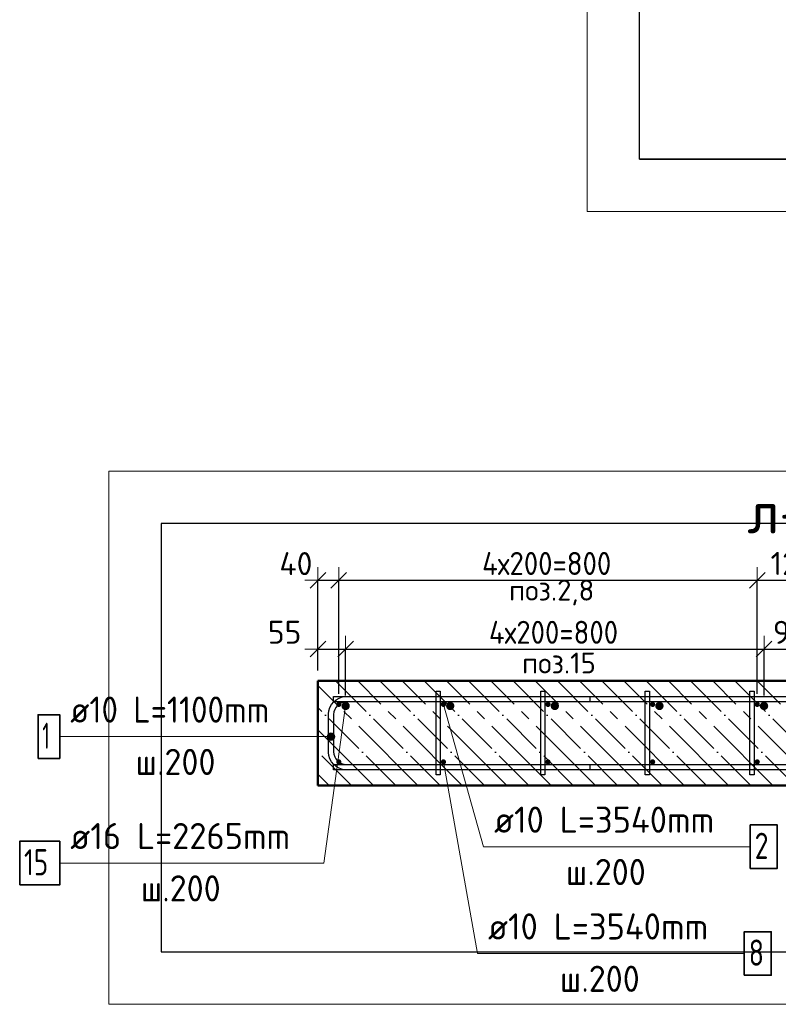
# Model space of a CAD drawing. Header units: millimetres. Extents: x -19950 to 69837, y -2757 to 40090.
# Tile 1 of 136: x -19950 to -18500, y 4875 to 6757. Entities that reach past the tile are written whole.
import ezdxf

# ---------------------------------------------------------------- set-up
doc = ezdxf.new("R2010")
doc.units = ezdxf.units.MM
doc.header["$PDMODE"] = 65
doc.linetypes.add('______11', pattern=[100, 80, -10, 0, -10])
doc.linetypes.add('______5', pattern=[220, 160, -20, 20, -20])
for name, color, linetype, lineweight in [('Standard', 7, 'Continuous', 25), ('Арм.стержн. Арматура края', 96, 'Continuous', 35), ('Арм.стержн. вертикальными 1', 22, 'Continuous', 35), ('Арм.стержн.горизонт. 1', 180, 'Continuous', 35), ('Размерная линия_ общее', 7, 'Continuous', 13)]:
    doc.layers.add(name, color=color, linetype=linetype, lineweight=lineweight)
doc.layers.add('Арм.стержн. вертикальными 2', color=7, linetype='Continuous', lineweight=35, true_color=0x006e00)
doc.layers.add('Арм.стержн.Стяжки', color=7, linetype='Continuous', lineweight=35, true_color=0x501e0f)
doc.styles.add('ISOCPEUR', font='ISOCPEUR')
doc.dimstyles.new('DIMSTYLE_5', dxfattribs={"dimtxt": 44, "dimasz": 50, "dimexe": 0, "dimexo": 0, "dimgap": 22, "dimtad": 2, "dimdec": 0, "dimrnd": 5, "dimzin": 12, "dimdsep": 46, "dimtxsty": 'ISOCPEUR', "dimblk1": 'ALL_ML_STRICH', "dimblk2": 'ALL_ML_STRICH', "dimsah": 1, "dimcen": 0, "dimclrd": 7, "dimclre": 256, "dimclrt": 7, "dimadec": 0, "dimazin": 0, "dimtfac": 1, "dimtdec": 0, "dimtix": 1, "dimtmove": 2, "dimatfit": 3, "dimfxl": 0, "dimtvp": 1.2, "dimtzin": 0, "dimlwd": 0, "dimlwe": -3, "dimarcsym": 0})
doc.dimstyles.new('DIMSTYLE_7', dxfattribs={"dimtxt": 44, "dimasz": 50, "dimexe": 0, "dimexo": 0, "dimgap": 22, "dimtad": 2, "dimdec": 0, "dimrnd": 5, "dimzin": 12, "dimdsep": 46, "dimtxsty": 'ISOCPEUR', "dimblk1": 'ALL_ML_STRICH', "dimblk2": 'ALL_ML_STRICH', "dimsah": 1, "dimcen": 0, "dimclrd": 7, "dimclre": 256, "dimclrt": 7, "dimadec": 0, "dimazin": 0, "dimtfac": 1, "dimtdec": 0, "dimtix": 1, "dimtmove": 2, "dimatfit": 3, "dimfxl": 0, "dimtzin": 0, "dimlwd": 0, "dimlwe": -3, "dimarcsym": 0})

# ---------------------------------------------------------------- blocks, each defined once
blk = doc.blocks.new('ALL_ML_STRICH')
at = {"color": 0, "linetype": 'ByBlock', "lineweight": -2}
for p, q in [((0, -0.5), (0, 0.5)), ((-1, 0), (0.5, 0)), ((-0.3, -0.3), (0.3, 0.3))]:
    blk.add_line(p, q, dxfattribs=at)
blk = doc.blocks.new('*D511')
at = {"layer": 'DEFPOINTS', "color": 7, "linetype": 'Continuous', "lineweight": 13, "transparency": 33554687}
for p in [(-19380.3, 5553.8), (-19380.3, 5493.1), (-19327.3, 5445.1)]:
    blk.add_point(p, dxfattribs=at)
at = {"layer": 'Размерная линия_ общее', "color": 253, "linetype": 'Continuous', "lineweight": -2, "true_color": 0xa0a0a0, "transparency": 33554687}
for p, q in [((-19380.3, 5513.1), (-19380.3, 5553.8)), ((-19327.3, 5465.1), (-19327.3, 5553.8))]:
    blk.add_line(p, q, dxfattribs=at)
at = {"layer": 'Размерная линия_ общее', "color": 7, "linetype": 'Continuous', "lineweight": -2, "transparency": 33554687}
blk.add_line((-19380.3, 5553.8), (-19327.3, 5553.8), dxfattribs=at)
at = {"layer": 'Размерная линия_ общее', "color": 7, "linetype": 'Continuous', "lineweight": 13, "transparency": 33554687, "xscale": 50, "yscale": 50, "zscale": 50, "rotation": 180}
blk.add_blockref('ALL_ML_STRICH', (-19380.3, 5553.8), dxfattribs=at)
at = {"layer": 'Размерная линия_ общее', "color": 7, "linetype": 'Continuous', "lineweight": 13, "transparency": 33554687, "xscale": 50, "yscale": 50, "zscale": 50}
blk.add_blockref('ALL_ML_STRICH', (-19327.3, 5553.8), dxfattribs=at)
at = {"layer": 'Размерная линия_ общее', "color": 7, "linetype": 'Continuous', "lineweight": 13, "transparency": 33554687, "insert": (-19443.9, 5586), "char_height": 44, "width": 88, "attachment_point": 5, "style": 'ISOCPEUR'}
blk.add_mtext('\\A1;{55}', dxfattribs=at)
blk = doc.blocks.new('*D512')
at = {"layer": 'DEFPOINTS', "color": 7, "linetype": 'Continuous', "lineweight": 13, "transparency": 33554687}
for p in [(-19327.3, 5553.8), (-19327.3, 5445.1), (-18527.3, 5445.1)]:
    blk.add_point(p, dxfattribs=at)
at = {"layer": 'Размерная линия_ общее', "color": 253, "linetype": 'Continuous', "lineweight": -2, "true_color": 0xa0a0a0, "transparency": 33554687}
for p, q in [((-19327.3, 5465.1), (-19327.3, 5553.8)), ((-18527.3, 5465.1), (-18527.3, 5553.8))]:
    blk.add_line(p, q, dxfattribs=at)
at = {"layer": 'Размерная линия_ общее', "color": 7, "linetype": 'Continuous', "lineweight": -2, "transparency": 33554687}
blk.add_line((-19327.3, 5553.8), (-18527.3, 5553.8), dxfattribs=at)
at = {"layer": 'Размерная линия_ общее', "color": 7, "linetype": 'Continuous', "lineweight": 13, "transparency": 33554687, "xscale": 50, "yscale": 50, "zscale": 50, "rotation": 180}
blk.add_blockref('ALL_ML_STRICH', (-19327.3, 5553.8), dxfattribs=at)
at = {"layer": 'Размерная линия_ общее', "color": 7, "linetype": 'Continuous', "lineweight": 13, "transparency": 33554687, "xscale": 50, "yscale": 50, "zscale": 50}
blk.add_blockref('ALL_ML_STRICH', (-18527.3, 5553.8), dxfattribs=at)
at = {"layer": 'Размерная линия_ общее', "color": 7, "linetype": 'Continuous', "lineweight": 13, "transparency": 33554687, "insert": (-19053.3, 5607.8), "char_height": 44, "width": 2.2, "attachment_point": 1, "line_spacing_factor": 0.60241, "style": 'ISOCPEUR'}
blk.add_mtext('\\W0.91;4х200=800', dxfattribs=at)
blk = doc.blocks.new('*D513')
at = {"layer": 'DEFPOINTS', "color": 7, "linetype": 'Continuous', "lineweight": 13, "transparency": 33554687}
for p in [(-18527.3, 5553.8), (-18527.3, 5445.1), (-18433.3, 5445.1)]:
    blk.add_point(p, dxfattribs=at)
at = {"layer": 'Размерная линия_ общее', "color": 253, "linetype": 'Continuous', "lineweight": -2, "true_color": 0xa0a0a0, "transparency": 33554687}
for p, q in [((-18527.3, 5465.1), (-18527.3, 5553.8)), ((-18433.3, 5465.1), (-18433.3, 5553.8))]:
    blk.add_line(p, q, dxfattribs=at)
at = {"layer": 'Размерная линия_ общее', "color": 7, "linetype": 'Continuous', "lineweight": -2, "transparency": 33554687}
blk.add_line((-18527.3, 5553.8), (-18433.3, 5553.8), dxfattribs=at)
at = {"layer": 'Размерная линия_ общее', "color": 7, "linetype": 'Continuous', "lineweight": 13, "transparency": 33554687, "xscale": 50, "yscale": 50, "zscale": 50, "rotation": 180}
blk.add_blockref('ALL_ML_STRICH', (-18527.3, 5553.8), dxfattribs=at)
at = {"layer": 'Размерная линия_ общее', "color": 7, "linetype": 'Continuous', "lineweight": 13, "transparency": 33554687, "xscale": 50, "yscale": 50, "zscale": 50}
blk.add_blockref('ALL_ML_STRICH', (-18433.3, 5553.8), dxfattribs=at)
at = {"layer": 'Размерная линия_ общее', "color": 7, "linetype": 'Continuous', "lineweight": 13, "transparency": 33554687, "insert": (-18478.1, 5585.8), "char_height": 44, "width": 88, "attachment_point": 5, "style": 'ISOCPEUR'}
blk.add_mtext('\\A1;{95}', dxfattribs=at)
blk = doc.blocks.new('*D516')
at = {"layer": 'DEFPOINTS', "color": 7, "linetype": 'Continuous', "lineweight": 13, "transparency": 33554687}
for p in [(-19380.3, 5685.4), (-19380.3, 5493.1), (-19340.3, 5448.1)]:
    blk.add_point(p, dxfattribs=at)
at = {"layer": 'Размерная линия_ общее', "color": 253, "linetype": 'Continuous', "lineweight": -2, "true_color": 0xa0a0a0, "transparency": 33554687}
for p, q in [((-19380.3, 5513.1), (-19380.3, 5685.4)), ((-19340.3, 5468.1), (-19340.3, 5685.4))]:
    blk.add_line(p, q, dxfattribs=at)
at = {"layer": 'Размерная линия_ общее', "color": 7, "linetype": 'Continuous', "lineweight": -2, "transparency": 33554687}
blk.add_line((-19380.3, 5685.4), (-19340.3, 5685.4), dxfattribs=at)
at = {"layer": 'Размерная линия_ общее', "color": 7, "linetype": 'Continuous', "lineweight": 13, "transparency": 33554687, "xscale": 50, "yscale": 50, "zscale": 50, "rotation": 180}
blk.add_blockref('ALL_ML_STRICH', (-19380.3, 5685.4), dxfattribs=at)
at = {"layer": 'Размерная линия_ общее', "color": 7, "linetype": 'Continuous', "lineweight": 13, "transparency": 33554687, "xscale": 50, "yscale": 50, "zscale": 50}
blk.add_blockref('ALL_ML_STRICH', (-19340.3, 5685.4), dxfattribs=at)
at = {"layer": 'Размерная линия_ общее', "color": 7, "linetype": 'Continuous', "lineweight": 13, "transparency": 33554687, "insert": (-19422.3, 5717.1), "char_height": 44, "width": 88, "attachment_point": 5, "style": 'ISOCPEUR'}
blk.add_mtext('\\A1;{40}', dxfattribs=at)
blk = doc.blocks.new('*D517')
at = {"layer": 'DEFPOINTS', "color": 7, "linetype": 'Continuous', "lineweight": 13, "transparency": 33554687}
for p in [(-19340.3, 5685.4), (-19340.3, 5448.1), (-18540.3, 5448.1)]:
    blk.add_point(p, dxfattribs=at)
at = {"layer": 'Размерная линия_ общее', "color": 253, "linetype": 'Continuous', "lineweight": -2, "true_color": 0xa0a0a0, "transparency": 33554687}
for p, q in [((-19340.3, 5468.1), (-19340.3, 5685.4)), ((-18540.3, 5468.1), (-18540.3, 5685.4))]:
    blk.add_line(p, q, dxfattribs=at)
at = {"layer": 'Размерная линия_ общее', "color": 7, "linetype": 'Continuous', "lineweight": -2, "transparency": 33554687}
blk.add_line((-19340.3, 5685.4), (-18540.3, 5685.4), dxfattribs=at)
at = {"layer": 'Размерная линия_ общее', "color": 7, "linetype": 'Continuous', "lineweight": 13, "transparency": 33554687, "xscale": 50, "yscale": 50, "zscale": 50, "rotation": 180}
blk.add_blockref('ALL_ML_STRICH', (-19340.3, 5685.4), dxfattribs=at)
at = {"layer": 'Размерная линия_ общее', "color": 7, "linetype": 'Continuous', "lineweight": 13, "transparency": 33554687, "xscale": 50, "yscale": 50, "zscale": 50}
blk.add_blockref('ALL_ML_STRICH', (-18540.3, 5685.4), dxfattribs=at)
at = {"layer": 'Размерная линия_ общее', "color": 7, "linetype": 'Continuous', "lineweight": 13, "transparency": 33554687, "insert": (-19066.3, 5739.4), "char_height": 44, "width": 2.2, "attachment_point": 1, "line_spacing_factor": 0.60241, "style": 'ISOCPEUR'}
blk.add_mtext('\\W0.91;4х200=800', dxfattribs=at)
blk = doc.blocks.new('*D518')
at = {"layer": 'DEFPOINTS', "color": 7, "linetype": 'Continuous', "lineweight": 13, "transparency": 33554687}
for p in [(-18540.3, 5685.4), (-18540.3, 5448.1), (-18420.3, 5448.1)]:
    blk.add_point(p, dxfattribs=at)
at = {"layer": 'Размерная линия_ общее', "color": 253, "linetype": 'Continuous', "lineweight": -2, "true_color": 0xa0a0a0, "transparency": 33554687}
for p, q in [((-18540.3, 5468.1), (-18540.3, 5685.4)), ((-18420.3, 5468.1), (-18420.3, 5685.4))]:
    blk.add_line(p, q, dxfattribs=at)
at = {"layer": 'Размерная линия_ общее', "color": 7, "linetype": 'Continuous', "lineweight": -2, "transparency": 33554687}
blk.add_line((-18540.3, 5685.4), (-18420.3, 5685.4), dxfattribs=at)
at = {"layer": 'Размерная линия_ общее', "color": 7, "linetype": 'Continuous', "lineweight": 13, "transparency": 33554687, "xscale": 50, "yscale": 50, "zscale": 50, "rotation": 180}
blk.add_blockref('ALL_ML_STRICH', (-18540.3, 5685.4), dxfattribs=at)
at = {"layer": 'Размерная линия_ общее', "color": 7, "linetype": 'Continuous', "lineweight": 13, "transparency": 33554687, "xscale": 50, "yscale": 50, "zscale": 50}
blk.add_blockref('ALL_ML_STRICH', (-18420.3, 5685.4), dxfattribs=at)
at = {"layer": 'Размерная линия_ общее', "color": 7, "linetype": 'Continuous', "lineweight": 13, "transparency": 33554687, "insert": (-18473.7, 5717.4), "char_height": 44, "width": 132, "attachment_point": 5, "style": 'ISOCPEUR'}
blk.add_mtext('\\A1;{120}', dxfattribs=at)

msp = doc.modelspace()

# ---------------------------------------------------------------- hatches: boundary and pattern name
at = {"layer": 'Арм.стержн. Арматура края', "linetype": 'Continuous', "lineweight": 13, "transparency": 33554687}
for points in [[(-19361.8, 5382.7), (-19361.8, 5390.2), (-19362.8, 5386.4)], [(-19361.8, 5390.2), (-19359.1, 5380), (-19359.1, 5392.9)], [(-19361.8, 5390.2), (-19361.8, 5382.7), (-19359.1, 5380)], [(-19359.1, 5392.9), (-19355.3, 5378.9), (-19355.3, 5393.9)], [(-19359.1, 5392.9), (-19359.1, 5380), (-19355.3, 5378.9)], [(-19355.3, 5393.9), (-19355.3, 5378.9), (-19351.6, 5380)], [(-19355.3, 5393.9), (-19351.6, 5380), (-19351.6, 5392.9)], [(-19351.6, 5392.9), (-19351.6, 5380), (-19348.9, 5382.7)], [(-19351.6, 5392.9), (-19348.9, 5382.7), (-19348.9, 5390.2)], [(-19348.9, 5390.2), (-19348.9, 5382.7), (-19347.8, 5386.4)]]:
    msp.add_hatch(color=7, dxfattribs=at).paths.add_polyline_path(points)
at = {"layer": 'Арм.стержн. вертикальными 1', "linetype": 'Continuous', "lineweight": 50, "transparency": 33554687}
for points in [[(-19340.3, 5443.1), (-19338.4, 5443.4), (-19336.8, 5444.5), (-19335.7, 5446.2), (-19335.3, 5448.1), (-19335.7, 5450), (-19336.8, 5451.6), (-19338.4, 5452.7), (-19340.3, 5453.1), (-19342.2, 5452.7), (-19343.8, 5451.6), (-19344.9, 5450), (-19345.3, 5448.1), (-19344.9, 5446.2), (-19343.8, 5444.5), (-19342.2, 5443.4)], [(-19140.3, 5443.1), (-19138.4, 5443.4), (-19136.8, 5444.5), (-19135.7, 5446.2), (-19135.3, 5448.1), (-19135.7, 5450), (-19136.8, 5451.6), (-19138.4, 5452.7), (-19140.3, 5453.1), (-19142.2, 5452.7), (-19143.8, 5451.6), (-19144.9, 5450), (-19145.3, 5448.1), (-19144.9, 5446.2), (-19143.8, 5444.5), (-19142.2, 5443.4)], [(-18940.3, 5443.1), (-18938.4, 5443.4), (-18936.8, 5444.5), (-18935.7, 5446.2), (-18935.3, 5448.1), (-18935.7, 5450), (-18936.8, 5451.6), (-18938.4, 5452.7), (-18940.3, 5453.1), (-18942.2, 5452.7), (-18943.8, 5451.6), (-18944.9, 5450), (-18945.3, 5448.1), (-18944.9, 5446.2), (-18943.8, 5444.5), (-18942.2, 5443.4)], [(-18740.3, 5443.1), (-18738.4, 5443.4), (-18736.8, 5444.5), (-18735.7, 5446.2), (-18735.3, 5448.1), (-18735.7, 5450), (-18736.8, 5451.6), (-18738.4, 5452.7), (-18740.3, 5453.1), (-18742.2, 5452.7), (-18743.8, 5451.6), (-18744.9, 5450), (-18745.3, 5448.1), (-18744.9, 5446.2), (-18743.8, 5444.5), (-18742.2, 5443.4)], [(-18540.3, 5443.1), (-18538.4, 5443.4), (-18536.8, 5444.5), (-18535.7, 5446.2), (-18535.3, 5448.1), (-18535.7, 5450), (-18536.8, 5451.6), (-18538.4, 5452.7), (-18540.3, 5453.1), (-18542.2, 5452.7), (-18543.8, 5451.6), (-18544.9, 5450), (-18545.3, 5448.1), (-18544.9, 5446.2), (-18543.8, 5444.5), (-18542.2, 5443.4)], [(-19340.3, 5333.1), (-19338.4, 5333.4), (-19336.8, 5334.5), (-19335.7, 5336.2), (-19335.3, 5338.1), (-19335.7, 5340), (-19336.8, 5341.6), (-19338.4, 5342.7), (-19340.3, 5343.1), (-19342.2, 5342.7), (-19343.8, 5341.6), (-19344.9, 5340), (-19345.3, 5338.1), (-19344.9, 5336.2), (-19343.8, 5334.5), (-19342.2, 5333.4)], [(-19140.3, 5333.1), (-19138.4, 5333.4), (-19136.8, 5334.5), (-19135.7, 5336.2), (-19135.3, 5338.1), (-19135.7, 5340), (-19136.8, 5341.6), (-19138.4, 5342.7), (-19140.3, 5343.1), (-19142.2, 5342.7), (-19143.8, 5341.6), (-19144.9, 5340), (-19145.3, 5338.1), (-19144.9, 5336.2), (-19143.8, 5334.5), (-19142.2, 5333.4)], [(-18940.3, 5333.1), (-18938.4, 5333.4), (-18936.8, 5334.5), (-18935.7, 5336.2), (-18935.3, 5338.1), (-18935.7, 5340), (-18936.8, 5341.6), (-18938.4, 5342.7), (-18940.3, 5343.1), (-18942.2, 5342.7), (-18943.8, 5341.6), (-18944.9, 5340), (-18945.3, 5338.1), (-18944.9, 5336.2), (-18943.8, 5334.5), (-18942.2, 5333.4)], [(-18740.3, 5333.1), (-18738.4, 5333.4), (-18736.8, 5334.5), (-18735.7, 5336.2), (-18735.3, 5338.1), (-18735.7, 5340), (-18736.8, 5341.6), (-18738.4, 5342.7), (-18740.3, 5343.1), (-18742.2, 5342.7), (-18743.8, 5341.6), (-18744.9, 5340), (-18745.3, 5338.1), (-18744.9, 5336.2), (-18743.8, 5334.5), (-18742.2, 5333.4)], [(-18540.3, 5333.1), (-18538.4, 5333.4), (-18536.8, 5334.5), (-18535.7, 5336.2), (-18535.3, 5338.1), (-18535.7, 5340), (-18536.8, 5341.6), (-18538.4, 5342.7), (-18540.3, 5343.1), (-18542.2, 5342.7), (-18543.8, 5341.6), (-18544.9, 5340), (-18545.3, 5338.1), (-18544.9, 5336.2), (-18543.8, 5334.5), (-18542.2, 5333.4)]]:
    msp.add_hatch(color=4, dxfattribs=at).paths.add_polyline_path(points)
at = {"layer": 'Арм.стержн. вертикальными 2', "linetype": 'Continuous', "lineweight": 50, "transparency": 33554687}
for points in [[(-19327.3, 5437.1), (-19324.2, 5437.7), (-19321.6, 5439.4), (-19319.9, 5442), (-19319.3, 5445.1), (-19319.9, 5448.1), (-19321.6, 5450.7), (-19324.2, 5452.5), (-19327.3, 5453.1), (-19330.4, 5452.5), (-19333, 5450.7), (-19334.7, 5448.1), (-19335.3, 5445.1), (-19334.7, 5442), (-19333, 5439.4), (-19330.4, 5437.7)], [(-19127.3, 5437.1), (-19124.2, 5437.7), (-19121.6, 5439.4), (-19119.9, 5442), (-19119.3, 5445.1), (-19119.9, 5448.1), (-19121.6, 5450.7), (-19124.2, 5452.5), (-19127.3, 5453.1), (-19130.4, 5452.5), (-19133, 5450.7), (-19134.7, 5448.1), (-19135.3, 5445.1), (-19134.7, 5442), (-19133, 5439.4), (-19130.4, 5437.7)], [(-18927.3, 5437.1), (-18924.2, 5437.7), (-18921.6, 5439.4), (-18919.9, 5442), (-18919.3, 5445.1), (-18919.9, 5448.1), (-18921.6, 5450.7), (-18924.2, 5452.5), (-18927.3, 5453.1), (-18930.4, 5452.5), (-18933, 5450.7), (-18934.7, 5448.1), (-18935.3, 5445.1), (-18934.7, 5442), (-18933, 5439.4), (-18930.4, 5437.7)], [(-18727.3, 5437.1), (-18724.2, 5437.7), (-18721.6, 5439.4), (-18719.9, 5442), (-18719.3, 5445.1), (-18719.9, 5448.1), (-18721.6, 5450.7), (-18724.2, 5452.5), (-18727.3, 5453.1), (-18730.4, 5452.5), (-18733, 5450.7), (-18734.7, 5448.1), (-18735.3, 5445.1), (-18734.7, 5442), (-18733, 5439.4), (-18730.4, 5437.7)], [(-18527.3, 5437.1), (-18524.2, 5437.7), (-18521.6, 5439.4), (-18519.9, 5442), (-18519.3, 5445.1), (-18519.9, 5448.1), (-18521.6, 5450.7), (-18524.2, 5452.5), (-18527.3, 5453.1), (-18530.4, 5452.5), (-18533, 5450.7), (-18534.7, 5448.1), (-18535.3, 5445.1), (-18534.7, 5442), (-18533, 5439.4), (-18530.4, 5437.7)]]:
    msp.add_hatch(color=7, dxfattribs=at).paths.add_polyline_path(points)

# ---------------------------------------------------------------- linework, layer by layer
at = {"layer": 'Standard', "color": 52, "linetype": 'Continuous', "lineweight": -3, "transparency": 33554687}
for p, q in [((-18765.6, 6490.1), (-18765.6, 10193.8)), ((-18765.6, 6490.1), (-18765.6, 10193.8)), ((-18765.6, 6490.1), (-17975.5, 6490.1)), ((-17975.5, 6490.1), (-18765.6, 6490.1)), ((-19680.2, 5794), (-19680.2, 4974.8)), ((-17324.4, 5794), (-19680.2, 5794)), ((-19680.2, 5794), (-19680.2, 4974.8)), ((-17324.4, 5794), (-19680.2, 5794)), ((-19680.2, 4974.8), (-17324.4, 4974.8)), ((-19680.2, 4974.8), (-17324.4, 4974.8))]:
    msp.add_line(p, q, dxfattribs=at)
at = {"layer": 'Standard', "color": 7, "linetype": 'Continuous', "lineweight": 50, "transparency": 33554687}
for p, q in [((-17580.3, 5493.1), (-19380.3, 5493.1)), ((-19380.3, 5493.1), (-19380.3, 5293.1)), ((-19380.3, 5293.1), (-17580.3, 5293.1))]:
    msp.add_line(p, q, dxfattribs=at)
at = {"layer": 'Standard', "color": 7, "linetype": '______5', "lineweight": -3, "transparency": 33554687}
for p, q in [((-19189, 5293.1), (-19380.3, 5484.3)), ((-19104.2, 5293.1), (-19304.2, 5493.1)), ((-19019.3, 5293.1), (-19219.3, 5493.1)), ((-18934.5, 5293.1), (-19134.5, 5493.1)), ((-18849.6, 5293.1), (-19049.6, 5493.1)), ((-18764.8, 5293.1), (-18964.8, 5493.1)), ((-18679.9, 5293.1), (-18879.9, 5493.1)), ((-18595.1, 5293.1), (-18795.1, 5493.1)), ((-18510.2, 5293.1), (-18710.2, 5493.1)), ((-18425.4, 5293.1), (-18625.4, 5493.1)), ((-18340.5, 5293.1), (-18540.5, 5493.1)), ((-19273.9, 5293.1), (-19380.3, 5399.5)), ((-19358.7, 5293.1), (-19380.3, 5314.6))]:
    msp.add_line(p, q, dxfattribs=at)
at = {"layer": 'Standard', "color": 7, "linetype": '______11', "lineweight": -3, "transparency": 33554687}
for p, q in [((-19146.6, 5293.1), (-19346.6, 5493.1)), ((-19061.7, 5293.1), (-19261.7, 5493.1)), ((-18976.9, 5293.1), (-19176.9, 5493.1)), ((-18892, 5293.1), (-19092, 5493.1)), ((-18807.2, 5293.1), (-19007.2, 5493.1)), ((-18722.3, 5293.1), (-18922.3, 5493.1)), ((-18637.5, 5293.1), (-18837.5, 5493.1)), ((-18552.6, 5293.1), (-18752.6, 5493.1)), ((-18467.8, 5293.1), (-18667.8, 5493.1)), ((-18382.9, 5293.1), (-18582.9, 5493.1)), ((-19231.5, 5293.1), (-19380.3, 5441.9)), ((-19316.3, 5293.1), (-19380.3, 5357.1))]:
    msp.add_line(p, q, dxfattribs=at)
at = {"layer": 'Standard', "color": 7, "linetype": 'Continuous', "lineweight": 13, "transparency": 33554687}
for points in [[(-18865.6, 6390.1), (-17875.5, 6390.1), (-17875.5, 10293.8), (-18865.6, 10293.8), (-18865.6, 6390.1)], [(-19780.2, 5894), (-19780.2, 4874.8), (-17224.4, 4874.8), (-17224.4, 5894), (-19780.2, 5894)]]:
    msp.add_lwpolyline(points, dxfattribs=at)
at = {"layer": 'Арм.стержн. Арматура края', "color": 7, "linetype": 'Continuous', "lineweight": 13, "transparency": 33554687}
for p, q in [((-19873.8, 5386.4), (-19388.8, 5386.4)), ((-19388.8, 5386.4), (-19355.3, 5386.4)), ((-19362.8, 5386.4), (-19362.8, 5386.4)), ((-19355.3, 5393.9), (-19355.3, 5393.9)), ((-19347.8, 5386.4), (-19347.8, 5386.4)), ((-19355.3, 5378.9), (-19355.3, 5378.9))]:
    msp.add_line(p, q, dxfattribs=at)
at = {"layer": 'Арм.стержн. Арматура края', "color": 4, "linetype": 'Continuous', "lineweight": 25, "transparency": 33554687}
msp.add_lwpolyline([(-18860.3, 5323.1), (-19327, 5323.1), (-19333.1, 5323.9), (-19339.4, 5326), (-19345.3, 5329.3), (-19350.1, 5333.3), (-19354.1, 5338.1), (-19357.4, 5344), (-19359.5, 5350.3), (-19360.3, 5356.4), (-19360.3, 5429.7), (-19359.5, 5435.8), (-19357.4, 5442.2), (-19354.1, 5448), (-19350.1, 5452.8), (-19345.3, 5456.9), (-19339.4, 5460.1), (-19333.1, 5462.2), (-19327, 5463.1), (-18860.3, 5463.1), (-18860.3, 5453.1), (-19326.3, 5453.1), (-19330.8, 5452.4), (-19335.4, 5450.9), (-19339.6, 5448.6), (-19343, 5445.7), (-19345.8, 5442.3), (-19348.2, 5438.1), (-19349.7, 5433.5), (-19350.3, 5429), (-19350.3, 5357.1), (-19349.7, 5352.6), (-19348.2, 5348), (-19345.8, 5343.8), (-19343, 5340.4), (-19339.6, 5337.6), (-19335.4, 5335.2), (-19330.8, 5333.7), (-19326.3, 5333.1), (-18860.3, 5333.1), (-18860.3, 5323.1)], dxfattribs=at)
msp.add_lwpolyline([(-18860.3, 5323.1), (-19327, 5323.1), (-19333.1, 5323.9), (-19339.4, 5326), (-19345.3, 5329.3), (-19350.1, 5333.3), (-19354.1, 5338.1), (-19357.4, 5344), (-19359.5, 5350.3), (-19360.3, 5356.4), (-19360.3, 5429.7), (-19359.5, 5435.8), (-19357.4, 5442.2), (-19354.1, 5448), (-19350.1, 5452.8), (-19345.3, 5456.9), (-19339.4, 5460.1), (-19333.1, 5462.2), (-19327, 5463.1), (-18860.3, 5463.1), (-18860.3, 5453.1), (-19326.3, 5453.1), (-19330.8, 5452.4), (-19335.4, 5450.9), (-19339.6, 5448.6), (-19343, 5445.7), (-19345.8, 5442.3), (-19348.2, 5438.1), (-19349.7, 5433.5), (-19350.3, 5429), (-19350.3, 5357.1), (-19349.7, 5352.6), (-19348.2, 5348), (-19345.8, 5343.8), (-19343, 5340.4), (-19339.6, 5337.6), (-19335.4, 5335.2), (-19330.8, 5333.7), (-19326.3, 5333.1), (-18860.3, 5333.1), (-18860.3, 5323.1)], dxfattribs=at)
msp.add_lwpolyline([(-18860.3, 5323.1), (-19327, 5323.1), (-19333.1, 5323.9), (-19339.4, 5326), (-19345.3, 5329.3), (-19350.1, 5333.3), (-19354.1, 5338.1), (-19357.4, 5344), (-19359.5, 5350.3), (-19360.3, 5356.4), (-19360.3, 5429.7), (-19359.5, 5435.8), (-19357.4, 5442.2), (-19354.1, 5448), (-19350.1, 5452.8), (-19345.3, 5456.9), (-19339.4, 5460.1), (-19333.1, 5462.2), (-19327, 5463.1), (-18860.3, 5463.1), (-18860.3, 5453.1), (-19326.3, 5453.1), (-19330.8, 5452.4), (-19335.4, 5450.9), (-19339.6, 5448.6), (-19343, 5445.7), (-19345.8, 5442.3), (-19348.2, 5438.1), (-19349.7, 5433.5), (-19350.3, 5429), (-19350.3, 5357.1), (-19349.7, 5352.6), (-19348.2, 5348), (-19345.8, 5343.8), (-19343, 5340.4), (-19339.6, 5337.6), (-19335.4, 5335.2), (-19330.8, 5333.7), (-19326.3, 5333.1), (-18860.3, 5333.1), (-18860.3, 5323.1)], dxfattribs=at)
msp.add_lwpolyline([(-18860.3, 5323.1), (-19327, 5323.1), (-19333.1, 5323.9), (-19339.4, 5326), (-19345.3, 5329.3), (-19350.1, 5333.3), (-19354.1, 5338.1), (-19357.4, 5344), (-19359.5, 5350.3), (-19360.3, 5356.4), (-19360.3, 5429.7), (-19359.5, 5435.8), (-19357.4, 5442.2), (-19354.1, 5448), (-19350.1, 5452.8), (-19345.3, 5456.9), (-19339.4, 5460.1), (-19333.1, 5462.2), (-19327, 5463.1), (-18860.3, 5463.1), (-18860.3, 5453.1), (-19326.3, 5453.1), (-19330.8, 5452.4), (-19335.4, 5450.9), (-19339.6, 5448.6), (-19343, 5445.7), (-19345.8, 5442.3), (-19348.2, 5438.1), (-19349.7, 5433.5), (-19350.3, 5429), (-19350.3, 5357.1), (-19349.7, 5352.6), (-19348.2, 5348), (-19345.8, 5343.8), (-19343, 5340.4), (-19339.6, 5337.6), (-19335.4, 5335.2), (-19330.8, 5333.7), (-19326.3, 5333.1), (-18860.3, 5333.1), (-18860.3, 5323.1)], dxfattribs=at)
msp.add_lwpolyline([(-18860.3, 5323.1), (-19327, 5323.1), (-19333.1, 5323.9), (-19339.4, 5326), (-19345.3, 5329.3), (-19350.1, 5333.3), (-19354.1, 5338.1), (-19357.4, 5344), (-19359.5, 5350.3), (-19360.3, 5356.4), (-19360.3, 5429.7), (-19359.5, 5435.8), (-19357.4, 5442.2), (-19354.1, 5448), (-19350.1, 5452.8), (-19345.3, 5456.9), (-19339.4, 5460.1), (-19333.1, 5462.2), (-19327, 5463.1), (-18860.3, 5463.1), (-18860.3, 5453.1), (-19326.3, 5453.1), (-19330.8, 5452.4), (-19335.4, 5450.9), (-19339.6, 5448.6), (-19343, 5445.7), (-19345.8, 5442.3), (-19348.2, 5438.1), (-19349.7, 5433.5), (-19350.3, 5429), (-19350.3, 5357.1), (-19349.7, 5352.6), (-19348.2, 5348), (-19345.8, 5343.8), (-19343, 5340.4), (-19339.6, 5337.6), (-19335.4, 5335.2), (-19330.8, 5333.7), (-19326.3, 5333.1), (-18860.3, 5333.1), (-18860.3, 5323.1)], dxfattribs=at)
msp.add_lwpolyline([(-18860.3, 5323.1), (-19327, 5323.1), (-19333.1, 5323.9), (-19339.4, 5326), (-19345.3, 5329.3), (-19350.1, 5333.3), (-19354.1, 5338.1), (-19357.4, 5344), (-19359.5, 5350.3), (-19360.3, 5356.4), (-19360.3, 5429.7), (-19359.5, 5435.8), (-19357.4, 5442.2), (-19354.1, 5448), (-19350.1, 5452.8), (-19345.3, 5456.9), (-19339.4, 5460.1), (-19333.1, 5462.2), (-19327, 5463.1), (-18860.3, 5463.1), (-18860.3, 5453.1), (-19326.3, 5453.1), (-19330.8, 5452.4), (-19335.4, 5450.9), (-19339.6, 5448.6), (-19343, 5445.7), (-19345.8, 5442.3), (-19348.2, 5438.1), (-19349.7, 5433.5), (-19350.3, 5429), (-19350.3, 5357.1), (-19349.7, 5352.6), (-19348.2, 5348), (-19345.8, 5343.8), (-19343, 5340.4), (-19339.6, 5337.6), (-19335.4, 5335.2), (-19330.8, 5333.7), (-19326.3, 5333.1), (-18860.3, 5333.1), (-18860.3, 5323.1)], dxfattribs=at)
at = {"layer": 'Арм.стержн. Арматура края', "color": 7, "linetype": 'Continuous', "lineweight": 35, "transparency": 33554687}
msp.add_lwpolyline([(-19915.4, 5344.8), (-19873.8, 5344.8), (-19873.8, 5428.1), (-19915.4, 5428.1), (-19915.4, 5344.8)], dxfattribs=at)
at = {"layer": 'Арм.стержн. Арматура края', "color": 7, "linetype": 'Continuous', "lineweight": 13, "transparency": 33554687}
msp.add_circle((-19355.3, 5386.4), 7.5, dxfattribs=at)
at = {"layer": 'Арм.стержн. вертикальными 1', "color": 7, "linetype": 'Continuous', "lineweight": 13, "transparency": 33554687}
for p, q in [((-19063.6, 5176), (-19140.3, 5448.1)), ((-19075.1, 4971.9), (-19140.3, 5338.1)), ((-19063.6, 5176), (-18553.6, 5176)), ((-19075.1, 4971.9), (-18565.1, 4971.9))]:
    msp.add_line(p, q, dxfattribs=at)
at = {"layer": 'Арм.стержн. вертикальными 1', "color": 7, "linetype": 'Continuous', "lineweight": 35, "transparency": 33554687}
for points in [[(-18553.6, 5134.4), (-18501.9, 5134.4), (-18501.9, 5217.7), (-18553.6, 5217.7), (-18553.6, 5134.4)], [(-18565.1, 4930.3), (-18513.4, 4930.3), (-18513.4, 5013.6), (-18565.1, 5013.6), (-18565.1, 4930.3)]]:
    msp.add_lwpolyline(points, dxfattribs=at)
at = {"layer": 'Арм.стержн. вертикальными 2', "color": 7, "linetype": 'Continuous', "lineweight": 13, "transparency": 33554687}
for p, q in [((-19368.8, 5144.8), (-19327.3, 5445.1)), ((-19873.8, 5144.8), (-19368.8, 5144.8))]:
    msp.add_line(p, q, dxfattribs=at)
at = {"layer": 'Арм.стержн. вертикальными 2', "color": 7, "linetype": 'Continuous', "lineweight": 35, "transparency": 33554687}
msp.add_lwpolyline([(-19950.4, 5103.1), (-19873.8, 5103.1), (-19873.8, 5186.4), (-19950.4, 5186.4), (-19950.4, 5103.1)], dxfattribs=at)
at = {"layer": 'Арм.стержн.горизонт. 1', "color": 52, "linetype": 'Continuous', "lineweight": 50, "transparency": 33554687}
for p, q in [((-19380.3, 5493.1), (-19380.3, 5493.1)), ((-19380.3, 5293.1), (-19380.3, 5293.1))]:
    msp.add_line(p, q, dxfattribs=at)
at = {"layer": 'Арм.стержн.горизонт. 1', "color": 4, "linetype": 'Continuous', "lineweight": 25, "transparency": 33554687}
for points in [[(-19350.3, 5463.1), (-17610.3, 5463.1), (-17610.3, 5453.1), (-19350.3, 5453.1), (-19350.3, 5463.1)], [(-19350.3, 5463.1), (-17610.3, 5463.1), (-17610.3, 5453.1), (-19350.3, 5453.1), (-19350.3, 5463.1)], [(-19350.3, 5463.1), (-17610.3, 5463.1), (-17610.3, 5453.1), (-19350.3, 5453.1), (-19350.3, 5463.1)], [(-19350.3, 5463.1), (-17610.3, 5463.1), (-17610.3, 5453.1), (-19350.3, 5453.1), (-19350.3, 5463.1)], [(-19350.3, 5463.1), (-17610.3, 5463.1), (-17610.3, 5453.1), (-19350.3, 5453.1), (-19350.3, 5463.1)], [(-19350.3, 5463.1), (-17610.3, 5463.1), (-17610.3, 5453.1), (-19350.3, 5453.1), (-19350.3, 5463.1)], [(-19350.3, 5463.1), (-17610.3, 5463.1), (-17610.3, 5453.1), (-19350.3, 5453.1), (-19350.3, 5463.1)], [(-19350.3, 5333.1), (-17610.3, 5333.1), (-17610.3, 5323.1), (-19350.3, 5323.1), (-19350.3, 5333.1)], [(-19350.3, 5333.1), (-17610.3, 5333.1), (-17610.3, 5323.1), (-19350.3, 5323.1), (-19350.3, 5333.1)], [(-19350.3, 5333.1), (-17610.3, 5333.1), (-17610.3, 5323.1), (-19350.3, 5323.1), (-19350.3, 5333.1)], [(-19350.3, 5333.1), (-17610.3, 5333.1), (-17610.3, 5323.1), (-19350.3, 5323.1), (-19350.3, 5333.1)], [(-19350.3, 5333.1), (-17610.3, 5333.1), (-17610.3, 5323.1), (-19350.3, 5323.1), (-19350.3, 5333.1)], [(-19350.3, 5333.1), (-17610.3, 5333.1), (-17610.3, 5323.1), (-19350.3, 5323.1), (-19350.3, 5333.1)], [(-19350.3, 5333.1), (-17610.3, 5333.1), (-17610.3, 5323.1), (-19350.3, 5323.1), (-19350.3, 5333.1)]]:
    msp.add_lwpolyline(points, dxfattribs=at)
at = {"layer": 'Арм.стержн.Стяжки', "color": 40, "linetype": 'Continuous', "lineweight": 25, "transparency": 33554687}
for points in [[(-19154.3, 5313.1), (-19154.3, 5473.1), (-19146.3, 5473.1), (-19146.3, 5313.1), (-19154.3, 5313.1)], [(-19154.3, 5313.1), (-19154.3, 5473.1), (-19146.3, 5473.1), (-19146.3, 5313.1), (-19154.3, 5313.1)], [(-18954.3, 5313.1), (-18954.3, 5473.1), (-18946.3, 5473.1), (-18946.3, 5313.1), (-18954.3, 5313.1)], [(-18954.3, 5313.1), (-18954.3, 5473.1), (-18946.3, 5473.1), (-18946.3, 5313.1), (-18954.3, 5313.1)], [(-18754.3, 5313.1), (-18754.3, 5473.1), (-18746.3, 5473.1), (-18746.3, 5313.1), (-18754.3, 5313.1)], [(-18754.3, 5313.1), (-18754.3, 5473.1), (-18746.3, 5473.1), (-18746.3, 5313.1), (-18754.3, 5313.1)], [(-18554.3, 5313.1), (-18554.3, 5473.1), (-18546.3, 5473.1), (-18546.3, 5313.1), (-18554.3, 5313.1)], [(-18554.3, 5313.1), (-18554.3, 5473.1), (-18546.3, 5473.1), (-18546.3, 5313.1), (-18554.3, 5313.1)]]:
    msp.add_lwpolyline(points, dxfattribs=at)

# ---------------------------------------------------------------- texts
at = {"layer": 'Standard', "color": 7, "linetype": 'Continuous', "lineweight": 13, "transparency": 33554687, "style": 'ISOCPEUR'}
for s, insert, char_height, width, attachment_point in [('\\A1;{\\fISOCPEUR|i0|b0;\\H80.000000;\\W1.000000;\\C7;л-л}\\P', (-18559.1, 5814.8), 80, 204.522, 4), ('\\A1;{\\fISOCPEUR|i0|b0;\\H40.000000;\\W1.000000;\\C7;поз.2,8}\\P', (-19015, 5637.1), 40, 183.07, 7), ('\\A1;{\\fISOCPEUR|i0|b0;\\H40.000000;\\W1.000000;\\C7;поз.15}\\P', (-18990.1, 5507.2), 40, 159.975, 7)]:
    msp.add_mtext(s, dxfattribs=dict(at, insert=insert, char_height=char_height, width=width, attachment_point=attachment_point))
at = {"layer": 'Арм.стержн. Арматура края', "color": 7, "linetype": 'Continuous', "lineweight": 25, "transparency": 33554687, "char_height": 50, "attachment_point": 7, "style": 'ISOCPEUR'}
for s, insert, width in [('\\W0.92;ø10 L=1100mm ', (-19853.8, 5413.1), 467.782), ('\\W0.56;1', (-19907.1, 5363.1), 38.889), ('\\W0.95;ш.200 ', (-19728.8, 5313.1), 218.666)]:
    msp.add_mtext(s, dxfattribs=dict(at, insert=insert, width=width))
at = {"layer": 'Арм.стержн. вертикальными 1', "color": 7, "linetype": 'Continuous', "lineweight": 25, "transparency": 33554687, "char_height": 50, "attachment_point": 7, "style": 'ISOCPEUR'}
for s, insert, width in [('\\W0.96;ø10 L=3540mm ', (-19043.6, 5202.7), 493.775), ('\\W0.78;2', (-18545.3, 5152.7), 54.401), ('\\W0.95;ш.200 ', (-18906.1, 5102.7), 218.666), ('\\W0.96;ø10 L=3540mm ', (-19055.1, 4998.6), 493.775), ('\\W0.78;8', (-18556.7, 4948.6), 54.401), ('\\W0.95;ш.200 ', (-18917.6, 4898.6), 218.666)]:
    msp.add_mtext(s, dxfattribs=dict(at, insert=insert, width=width))
at = {"layer": 'Арм.стержн. вертикальными 2', "color": 7, "linetype": 'Continuous', "lineweight": 25, "transparency": 33554687, "char_height": 50, "attachment_point": 7, "style": 'ISOCPEUR'}
for s, insert, width in [('\\W0.96;ø16 L=2265mm ', (-19853.8, 5171.4), 488.755), ('\\W0.75;15', (-19942.1, 5121.4), 78.713), ('\\W0.95;ш.200 ', (-19718.8, 5071.4), 218.666)]:
    msp.add_mtext(s, dxfattribs=dict(at, insert=insert, width=width))

# ---------------------------------------------------------------- dimensions: what is measured, and where the dimension line sits
at = {"layer": 'Размерная линия_ общее', "color": 7, "linetype": 'Continuous', "lineweight": 13, "transparency": 33554687}
for base, p1, p2, dimstyle, picture, middle in [((-19340.3, 5685.4), (-19380.3, 5513.1), (-19340.3, 5468.1), 'DIMSTYLE_5', '*D516', (-19422.3, 5717.1)), ((-18420.3, 5685.4), (-18540.3, 5468.1), (-18420.3, 5468.1), 'DIMSTYLE_5', '*D518', (-18473.7, 5717.4)), ((-19327.3, 5553.8), (-19380.3, 5513.1), (-19327.3, 5465.1), 'DIMSTYLE_5', '*D511', (-19443.9, 5586)), ((-18433.3, 5553.8), (-18527.3, 5465.1), (-18433.3, 5465.1), 'DIMSTYLE_7', '*D513', (-18478.1, 5585.8))]:
    dim = msp.add_linear_dim(base=base, p1=p1, p2=p2, dimstyle=dimstyle, override={"dimpost": '<>', "dimclrd": 7, "dimclre": 253, "dimclrt": 7, "dimlwd": 0, "dimlwe": 65533}, dxfattribs=at)
    dim.commit()
    dim.dimension.update_dxf_attribs({"geometry": picture, "text_midpoint": middle, "dimtype": 160})
for base, p1, p2, picture, middle in [((-18540.3, 5685.4), (-19340.3, 5468.1), (-18540.3, 5468.1), '*D517', (-18940.3, 5707.4)), ((-18527.3, 5553.8), (-19327.3, 5465.1), (-18527.3, 5465.1), '*D512', (-18927.3, 5575.8))]:
    dim = msp.add_linear_dim(base=base, p1=p1, p2=p2, text='\\W0.91;4х200=800', dimstyle='DIMSTYLE_7', override={"dimpost": '<>', "dimclrd": 7, "dimclre": 253, "dimclrt": 7, "dimlwd": 0, "dimlwe": 65533}, dxfattribs=at)
    dim.commit()
    dim.dimension.update_dxf_attribs({"geometry": picture, "text_midpoint": middle, "dimtype": 160})

doc.saveas('drawing.dxf')
